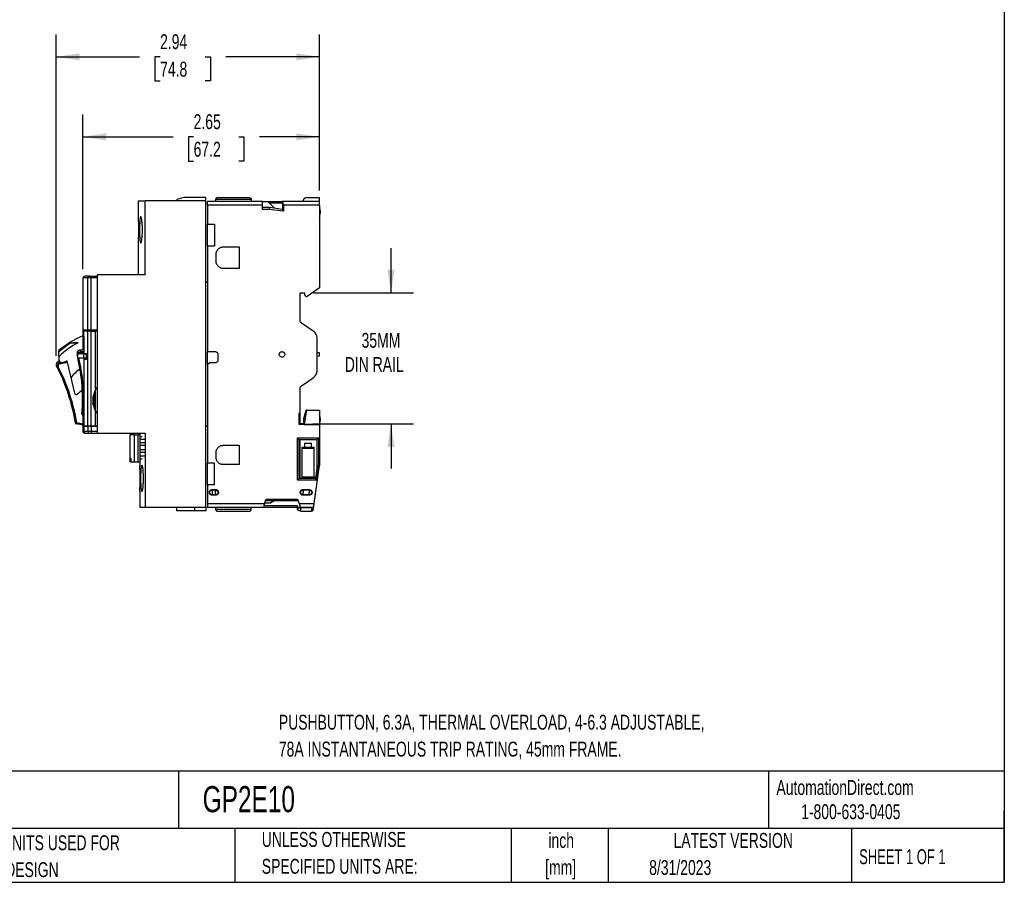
# Model space of a CAD drawing. Header units: inches. Extents: x 0.5 to 21.5, y 0.5 to 16.5.
# Tile 14 of 21: x 10.5 to 21.5, y 0.5 to 10.1. Entities that reach past the tile are written whole.
import ezdxf

# ---------------------------------------------------------------- set-up
doc = ezdxf.new("R2010")
doc.units = ezdxf.units.IN
doc.header["$LTSCALE"] = 2
doc.header["$MEASUREMENT"] = 0
doc.layers.add('DIMENSIONS', color=140, linetype='Continuous', lineweight=25)
doc.layers.add('TEXT', color=140, linetype='Continuous', lineweight=25)
doc.styles.add('SLDTEXTSTYLE0', font='TXT', dxfattribs={"width": 0.7})
doc.styles.add('SLDTEXTSTYLE1', font='TXT', dxfattribs={"width": 0.65})
doc.dimstyles.new('SLDDIMSTYLE0', dxfattribs={"dimtxt": 0.169922, "dimasz": 0.26, "dimexe": 0, "dimexo": 0.0625, "dimgap": 0.04248, "dimtad": 0, "dimtih": 1, "dimtoh": 1, "dimrnd": 1e-09, "dimzin": 12, "dimdsep": 46, "dimtxsty": 'SLDTEXTSTYLE0', "dimsah": 1, "dimcen": 0.09, "dimadec": 0, "dimazin": 3, "dimtfac": 1, "dimtofl": 0, "dimtmove": 0, "dimatfit": 3, "dimfxl": 0, "dimfrac": 2, "dimtolj": 1, "dimtzin": 12, "dimarcsym": 0})
doc.dimstyles.new('SLDDIMSTYLE2', dxfattribs={"dimtxt": 0.169922, "dimasz": 0.26, "dimexe": 0, "dimexo": 0.0625, "dimgap": 0.04248, "dimtad": 0, "dimtih": 1, "dimtoh": 1, "dimrnd": 1e-09, "dimzin": 12, "dimdsep": 46, "dimtxsty": 'SLDTEXTSTYLE0', "dimsah": 1, "dimcen": 0.09, "dimadec": 0, "dimazin": 3, "dimtfac": 1, "dimtmove": 0, "dimatfit": 0, "dimfxl": 0, "dimfrac": 2, "dimtolj": 1, "dimtzin": 12, "dimarcsym": 0})

# ---------------------------------------------------------------- blocks, each defined once
blk = doc.blocks.new('SW_NOTE_0')
at = {"layer": 'TEXT', "color": 0, "char_height": 0.16667, "attachment_point": 1, "style": 'SLDTEXTSTYLE0'}
for s, insert in [('PUSHBUTTON, 6.3A, THERMAL OVERLOAD, 4-6.3 ADJUSTABLE,', (0, 0.215)), ('78A INSTANTANEOUS TRIP RATING, 45mm FRAME.', (0, -0.086))]:
    blk.add_mtext(s, dxfattribs=dict(at, insert=insert))
blk = doc.blocks.new('SW_NOTE_0_1')
at = {"layer": 'TEXT', "color": 0, "char_height": 0.1667, "attachment_point": 2, "style": 'SLDTEXTSTYLE0'}
for s, insert in [('inch', (0.25, 0.215)), ('[mm]', (0.244, -0.086))]:
    blk.add_mtext(s, dxfattribs=dict(at, insert=insert))
blk = doc.blocks.new('SW_NOTE_0_2')
at = {"layer": 'TEXT', "color": 0, "char_height": 0.16667, "attachment_point": 1, "style": 'SLDTEXTSTYLE0'}
for s, insert in [('UNLESS OTHERWISE', (0, 0.215)), ('SPECIFIED UNITS ARE:', (0, -0.086))]:
    blk.add_mtext(s, dxfattribs=dict(at, insert=insert))
blk = doc.blocks.new('SW_NOTE_0_6')
at = {"layer": 'TEXT', "color": 0, "char_height": 0.16667, "attachment_point": 1, "style": 'SLDTEXTSTYLE0'}
for s, insert in [('INCH UNITS USED FOR', (0, 0.215)), ('PART DESIGN', (0, -0.086))]:
    blk.add_mtext(s, dxfattribs=dict(at, insert=insert))
blk = doc.blocks.new('_D_2')
at = {"layer": 'DIMENSIONS'}
for p, q in [((10.899, 6.387), (10.899, 9.982)), ((13.843, 8.236), (13.843, 9.982)), ((10.899, 9.732), (11.829, 9.732)), ((12.06, 9.732), (12.003, 9.732)), ((12.003, 9.732), (12.003, 9.462)), ((12.565, 9.732), (12.622, 9.732)), ((12.622, 9.732), (12.622, 9.462)), ((13.843, 9.732), (12.795, 9.732)), ((12.003, 9.462), (12.06, 9.462)), ((12.622, 9.462), (12.565, 9.462))]:
    blk.add_line(p, q, dxfattribs=at)
for points in [[(10.899, 9.732), (11.159, 9.692), (11.159, 9.772)], [(13.843, 9.732), (13.583, 9.772), (13.583, 9.692)]]:
    blk.add_solid(points, dxfattribs=at)
at = {"layer": 'DIMENSIONS', "char_height": 0.1667, "attachment_point": 1, "style": 'SLDTEXTSTYLE0'}
for s, insert in [('2.94', (12.06, 9.985)), ('74.8', (12.06, 9.677))]:
    blk.add_mtext(s, dxfattribs=dict(at, insert=insert))
blk = doc.blocks.new('_D_3')
at = {"layer": 'DIMENSIONS'}
for p, q in [((11.197, 7.359), (11.197, 9.087)), ((13.843, 8.236), (13.843, 9.087)), ((11.197, 8.837), (12.205, 8.837)), ((12.435, 8.837), (12.378, 8.837)), ((12.378, 8.837), (12.378, 8.567)), ((12.94, 8.837), (12.997, 8.837)), ((12.997, 8.837), (12.997, 8.567)), ((13.843, 8.837), (13.17, 8.837)), ((12.378, 8.567), (12.435, 8.567)), ((12.997, 8.567), (12.94, 8.567))]:
    blk.add_line(p, q, dxfattribs=at)
for points in [[(11.197, 8.837), (11.457, 8.797), (11.457, 8.877)], [(13.843, 8.837), (13.583, 8.877), (13.583, 8.797)]]:
    blk.add_solid(points, dxfattribs=at)
at = {"layer": 'DIMENSIONS', "char_height": 0.1667, "attachment_point": 1, "style": 'SLDTEXTSTYLE0'}
for s, insert in [('2.65', (12.435, 9.09)), ('67.2', (12.435, 8.782))]:
    blk.add_mtext(s, dxfattribs=dict(at, insert=insert))
blk = doc.blocks.new('_D_4')
at = {"layer": 'DIMENSIONS'}
for p, q in [((14.642, 7.093), (14.642, 7.593)), ((13.777, 7.093), (14.892, 7.093)), ((13.769, 5.628), (14.892, 5.628)), ((14.642, 5.628), (14.642, 5.128))]:
    blk.add_line(p, q, dxfattribs=at)
for points in [[(14.642, 7.093), (14.682, 7.353), (14.602, 7.353)], [(14.642, 5.628), (14.602, 5.368), (14.682, 5.368)]]:
    blk.add_solid(points, dxfattribs=at)
at = {"layer": 'DIMENSIONS', "char_height": 0.1667, "attachment_point": 1, "style": 'SLDTEXTSTYLE0'}
for s, insert in [('35MM', (14.313, 6.645)), ('DIN RAIL', (14.125, 6.375))]:
    blk.add_mtext(s, dxfattribs=dict(at, insert=insert))

msp = doc.modelspace()

# ---------------------------------------------------------------- linework, layer by layer
for p, q in [((12.327, 8.16), (12.248, 8.138)), ((12.573, 8.16), (12.327, 8.16)), ((12.573, 8.12), (12.573, 8.16)), ((13.059, 8.156), (12.701, 8.156)), ((13.843, 8.156), (13.697, 8.156)), ((11.815, 8.12), (11.815, 7.945)), ((11.815, 8.12), (11.894, 8.12)), ((11.894, 7.293), (11.894, 8.12)), ((12.573, 8.12), (11.894, 8.12)), ((12.248, 8.138), (12.248, 8.12)), ((12.573, 4.695), (12.573, 8.12)), ((13.205, 8.116), (12.589, 8.116)), ((12.589, 8.113), (12.589, 8.116)), ((13.205, 8.113), (12.589, 8.113)), ((12.589, 8.073), (12.589, 7.862)), ((13.205, 8.073), (12.589, 8.073)), ((12.681, 8.136), (12.681, 8.116)), ((13.079, 8.136), (12.681, 8.136)), ((13.079, 8.136), (13.079, 8.116)), ((13.205, 8.116), (13.205, 8.113)), ((13.205, 8.116), (13.427, 8.116)), ((13.205, 8.113), (13.263, 8.113)), ((13.205, 8.026), (13.205, 8.073)), ((13.205, 8.05), (13.282, 8.05)), ((13.334, 8.043), (13.263, 8.113)), ((13.276, 8.1), (13.427, 8.1)), ((13.282, 8.05), (13.28, 8.026)), ((13.282, 8.05), (13.427, 8.03)), ((13.843, 8.116), (13.427, 8.116)), ((13.427, 8.116), (13.427, 8.113)), ((13.843, 8.113), (13.427, 8.113)), ((13.427, 8.103), (13.427, 8.02)), ((13.441, 8.073), (13.441, 8.005)), ((13.843, 8.073), (13.441, 8.073)), ((13.843, 8.116), (13.843, 8.113)), ((13.843, 8.073), (13.843, 7.15)), ((13.28, 8.026), (13.205, 8.026)), ((13.441, 8.005), (13.28, 8.026)), ((13.427, 8.02), (13.441, 8.005)), ((12.589, 7.862), (12.667, 7.862)), ((12.589, 7.616), (12.589, 7.862)), ((12.667, 7.862), (12.667, 7.616)), ((11.815, 7.65), (11.815, 7.293)), ((12.589, 7.616), (12.589, 6.435)), ((12.667, 7.616), (12.589, 7.616)), ((12.766, 7.606), (12.943, 7.606)), ((12.943, 7.606), (12.943, 7.366)), ((12.687, 7.445), (12.687, 7.527)), ((11.271, 7.278), (11.29, 7.278)), ((11.29, 7.259), (11.29, 7.278)), ((11.29, 7.278), (11.356, 7.278)), ((11.356, 7.293), (11.356, 5.522)), ((11.894, 7.293), (11.356, 7.293)), ((12.943, 7.366), (12.766, 7.366)), ((11.197, 7.259), (11.197, 6.679)), ((11.251, 7.259), (11.197, 7.259)), ((11.29, 7.259), (11.251, 7.259)), ((11.251, 6.679), (11.251, 7.259)), ((11.29, 6.679), (11.29, 7.259)), ((11.356, 7.259), (11.29, 7.259)), ((12.573, 7.217), (12.589, 7.217)), ((13.626, 7.093), (13.677, 7.093)), ((13.626, 6.786), (13.626, 7.093)), ((13.677, 7.069), (13.677, 7.093)), ((13.693, 7.053), (13.677, 7.069)), ((13.693, 7.053), (13.705, 7.053)), ((13.843, 7.15), (13.705, 7.053)), ((13.781, 6.656), (13.643, 6.754)), ((11.197, 6.679), (11.251, 6.679)), ((11.198, 6.453), (11.198, 6.679)), ((11.205, 6.664), (11.205, 6.607)), ((11.251, 6.664), (11.205, 6.664)), ((11.205, 6.607), (11.206, 6.607)), ((11.206, 6.607), (11.206, 6.412)), ((11.237, 6.664), (11.237, 6.679)), ((11.251, 6.679), (11.29, 6.679)), ((11.251, 5.601), (11.251, 6.664)), ((11.29, 6.664), (11.251, 6.664)), ((11.27, 6.664), (11.27, 6.679)), ((11.287, 6.679), (11.287, 6.664)), ((11.287, 6.664), (11.287, 6.679)), ((11.29, 6.679), (11.356, 6.679)), ((11.29, 5.601), (11.29, 6.664)), ((11.29, 6.664), (11.338, 6.664)), ((11.331, 6.664), (11.331, 6.679)), ((11.336, 6.664), (11.336, 6.679)), ((11.338, 6.006), (11.338, 6.664)), ((11.356, 6.664), (11.338, 6.664)), ((11.145, 6.535), (11.083, 6.535)), ((13.815, 6.216), (13.815, 6.592)), ((10.929, 6.431), (10.929, 6.447)), ((10.929, 6.38), (10.929, 6.431)), ((11.135, 6.386), (11.136, 6.384)), ((11.136, 6.412), (11.136, 6.364)), ((11.206, 6.453), (11.169, 6.453)), ((11.174, 6.435), (11.206, 6.435)), ((11.174, 6.423), (11.206, 6.423)), ((11.205, 6.412), (11.205, 6.364)), ((11.205, 6.412), (11.235, 6.412)), ((11.219, 6.412), (11.219, 6.414)), ((11.235, 6.414), (11.235, 6.346)), ((12.589, 6.435), (12.677, 6.435)), ((12.589, 6.293), (12.589, 6.435)), ((12.705, 6.408), (12.705, 6.337)), ((13.843, 6.42), (13.815, 6.422)), ((13.815, 6.386), (13.843, 6.388)), ((10.936, 6.33), (10.928, 6.328)), ((10.929, 6.38), (10.929, 6.345)), ((10.929, 6.345), (10.942, 6.317)), ((10.937, 6.311), (11.017, 6.33)), ((10.939, 6.3), (11.019, 6.319)), ((11.017, 6.33), (11.016, 6.335)), ((11.017, 6.33), (11.019, 6.319)), ((11.019, 6.319), (11.104, 5.969)), ((11.136, 6.364), (11.205, 6.364)), ((11.205, 6.364), (11.235, 6.364)), ((11.206, 6.364), (11.206, 5.601)), ((11.219, 6.346), (11.219, 6.364)), ((12.616, 6.309), (12.589, 6.293)), ((12.589, 6.293), (12.589, 5.191)), ((12.677, 6.309), (12.616, 6.309)), ((13.643, 6.054), (13.781, 6.151)), ((11.336, 5.775), (11.336, 6.002)), ((13.626, 5.746), (13.626, 6.022)), ((11.313, 5.836), (11.313, 5.941)), ((11.187, 5.738), (11.198, 5.737)), ((11.195, 5.729), (11.194, 5.726)), ((11.206, 5.721), (11.194, 5.726)), ((11.198, 5.737), (11.195, 5.729)), ((11.206, 5.734), (11.198, 5.737)), ((11.338, 5.601), (11.338, 5.771)), ((13.616, 5.746), (13.626, 5.746)), ((13.616, 5.62), (13.616, 5.746)), ((13.626, 5.621), (13.626, 5.746)), ((13.669, 5.688), (13.695, 5.782)), ((13.673, 5.628), (13.699, 5.782)), ((13.699, 5.782), (13.695, 5.782)), ((13.699, 5.782), (13.843, 5.782)), ((13.843, 5.782), (13.843, 5.622)), ((11.198, 5.613), (11.122, 5.627)), ((11.198, 5.625), (11.124, 5.638)), ((11.198, 5.541), (11.198, 5.724)), ((13.626, 5.621), (13.616, 5.621)), ((13.843, 5.62), (13.616, 5.62)), ((13.669, 5.628), (13.626, 5.628)), ((13.626, 5.624), (13.673, 5.624)), ((13.669, 5.628), (13.669, 5.688)), ((13.673, 5.622), (13.673, 5.628)), ((13.673, 5.622), (13.843, 5.622)), ((13.843, 5.622), (13.843, 5.62)), ((13.843, 5.62), (13.843, 5.16)), ((11.206, 5.601), (11.206, 5.541)), ((11.251, 5.601), (11.206, 5.601)), ((11.206, 5.601), (11.251, 5.601)), ((11.251, 5.541), (11.206, 5.541)), ((11.224, 5.522), (11.218, 5.522)), ((11.29, 5.601), (11.251, 5.601)), ((11.251, 5.601), (11.251, 5.541)), ((11.29, 5.541), (11.251, 5.541)), ((11.271, 5.522), (11.29, 5.522)), ((11.276, 5.601), (11.29, 5.601)), ((11.356, 5.601), (11.29, 5.601)), ((11.29, 5.601), (11.29, 5.541)), ((11.29, 5.601), (11.338, 5.601)), ((11.356, 5.541), (11.29, 5.541)), ((11.29, 5.541), (11.29, 5.522)), ((11.29, 5.522), (11.356, 5.522)), ((11.338, 5.601), (11.356, 5.601)), ((11.356, 5.522), (11.894, 5.522)), ((11.356, 5.522), (11.356, 5.522)), ((11.835, 5.522), (11.835, 5.503)), ((11.894, 5.522), (11.894, 4.695)), ((12.589, 5.602), (12.573, 5.602)), ((11.721, 5.503), (11.721, 5.202)), ((11.775, 5.503), (11.721, 5.503)), ((11.775, 5.202), (11.775, 5.503)), ((11.775, 5.503), (11.814, 5.503)), ((11.814, 5.202), (11.814, 5.503)), ((11.839, 5.503), (11.814, 5.503)), ((11.839, 5.202), (11.839, 5.503)), ((11.86, 5.482), (11.839, 5.482)), ((11.839, 5.456), (11.887, 5.456)), ((11.839, 5.417), (11.887, 5.417)), ((13.596, 5.471), (13.832, 5.471)), ((13.596, 4.998), (13.596, 5.471)), ((13.596, 5.471), (13.616, 5.451)), ((13.616, 5.451), (13.813, 5.451)), ((13.616, 5.018), (13.616, 5.451)), ((13.626, 5.018), (13.626, 5.451)), ((13.675, 5.412), (13.675, 5.368)), ((13.675, 5.412), (13.754, 5.412)), ((13.754, 5.368), (13.754, 5.412)), ((13.832, 5.471), (13.813, 5.451)), ((13.813, 5.451), (13.813, 5.131)), ((13.832, 5.471), (13.832, 5.158)), ((11.887, 5.385), (11.839, 5.385)), ((11.887, 5.338), (11.839, 5.338)), ((11.887, 5.307), (11.839, 5.307)), ((12.687, 5.25), (12.687, 5.309)), ((12.766, 5.388), (12.943, 5.388)), ((12.943, 5.388), (12.943, 5.171)), ((13.647, 5.368), (13.675, 5.368)), ((13.781, 5.353), (13.647, 5.353)), ((13.647, 5.034), (13.647, 5.353)), ((13.675, 5.368), (13.754, 5.368)), ((13.754, 5.368), (13.781, 5.368)), ((13.781, 5.034), (13.781, 5.353)), ((11.721, 5.202), (11.725, 5.202)), ((11.725, 5.241), (11.734, 5.241)), ((11.725, 5.202), (11.725, 5.241)), ((11.734, 5.202), (11.725, 5.202)), ((11.734, 5.241), (11.734, 5.202)), ((11.734, 5.202), (11.775, 5.202)), ((11.775, 5.202), (11.814, 5.202)), ((11.814, 5.202), (11.839, 5.202)), ((11.835, 5.202), (11.835, 5.162)), ((11.887, 5.267), (11.839, 5.267)), ((11.839, 5.238), (11.86, 5.238)), ((12.589, 5.191), (12.666, 5.191)), ((12.589, 4.945), (12.589, 5.191)), ((12.666, 5.191), (12.666, 4.945)), ((12.943, 5.171), (12.766, 5.171)), ((13.783, 4.735), (13.843, 5.16)), ((13.817, 5.159), (13.796, 5.014)), ((13.832, 5.158), (13.81, 4.998)), ((13.832, 5.158), (13.817, 5.159)), ((13.596, 4.998), (13.616, 5.018)), ((13.81, 4.998), (13.596, 4.998)), ((13.797, 5.018), (13.616, 5.018)), ((13.647, 5.034), (13.781, 5.034)), ((13.796, 5.014), (13.81, 4.998)), ((11.835, 4.874), (11.835, 4.695)), ((12.589, 4.945), (12.589, 4.735)), ((12.666, 4.945), (12.589, 4.945)), ((12.642, 4.892), (12.681, 4.892)), ((12.642, 4.892), (12.642, 4.888)), ((12.642, 4.888), (12.681, 4.888)), ((12.642, 4.861), (12.642, 4.834)), ((12.681, 4.888), (12.681, 4.892)), ((12.681, 4.861), (12.681, 4.888)), ((13.658, 4.892), (13.728, 4.892)), ((13.658, 4.892), (13.658, 4.888)), ((13.658, 4.888), (13.728, 4.888)), ((13.658, 4.834), (13.658, 4.861)), ((13.728, 4.888), (13.728, 4.892)), ((13.728, 4.888), (13.728, 4.861)), ((12.589, 4.735), (13.229, 4.735)), ((12.681, 4.834), (12.642, 4.834)), ((12.681, 4.83), (12.642, 4.83)), ((12.681, 4.83), (12.681, 4.834)), ((13.229, 4.735), (13.247, 4.785)), ((13.233, 4.744), (13.298, 4.744)), ((13.242, 4.771), (13.602, 4.771)), ((13.247, 4.785), (13.597, 4.785)), ((13.344, 4.771), (13.298, 4.744)), ((13.597, 4.785), (13.615, 4.735)), ((13.615, 4.735), (13.783, 4.735)), ((13.728, 4.834), (13.658, 4.834)), ((13.728, 4.83), (13.658, 4.83)), ((13.728, 4.83), (13.728, 4.834)), ((11.835, 4.695), (11.894, 4.695)), ((11.894, 4.695), (12.573, 4.695)), ((12.248, 4.656), (12.248, 4.695)), ((12.445, 4.656), (12.248, 4.656)), ((12.445, 4.695), (12.445, 4.656)), ((12.573, 4.656), (12.445, 4.656)), ((12.573, 4.695), (12.573, 4.656)), ((12.589, 4.695), (13.222, 4.695)), ((12.589, 4.691), (12.589, 4.695)), ((13.222, 4.691), (12.589, 4.691)), ((12.681, 4.691), (12.681, 4.672)), ((12.681, 4.672), (13.079, 4.672)), ((12.701, 4.652), (13.059, 4.652)), ((13.079, 4.672), (13.079, 4.691)), ((13.595, 4.709), (13.222, 4.709)), ((13.222, 4.691), (13.222, 4.695)), ((13.595, 4.691), (13.222, 4.691)), ((13.595, 4.691), (13.595, 4.709)), ((13.622, 4.691), (13.595, 4.691)), ((13.595, 4.691), (13.595, 4.687)), ((13.595, 4.687), (13.605, 4.687)), ((13.622, 4.695), (13.777, 4.695)), ((13.622, 4.691), (13.622, 4.695)), ((13.77, 4.691), (13.622, 4.691)), ((13.63, 4.687), (13.63, 4.691)), ((13.756, 4.687), (13.63, 4.687)), ((13.63, 4.652), (13.754, 4.652)), ((13.754, 4.653), (13.758, 4.653)), ((13.754, 4.652), (13.754, 4.653)), ((13.757, 4.691), (13.756, 4.687)), ((13.772, 4.665), (13.774, 4.669)), ((13.773, 4.668), (13.774, 4.669)), ((13.774, 4.669), (13.774, 4.67)), ((13.776, 4.685), (13.775, 4.685)), ((13.776, 4.685), (13.777, 4.695))]:
    msp.add_line(p, q)
at = {"flags": 128}
msp.add_lwpolyline([(11.124, 5.638), (11.124, 5.636), (11.123, 5.634), (11.123, 5.632), (11.123, 5.63), (11.123, 5.629), (11.122, 5.628), (11.122, 5.627), (11.122, 5.627)], dxfattribs=at)
for centre, radius, start, end in [((13.697, 7.998), 0.157, 337.6676, 22.336), ((11.217, 7.259), 0.0197, 90, 180), ((11.213, 7.266), 0.0118, 110.5353, 128.9545), ((11.271, 7.259), 0.0196, 90.2434, 180.2413), ((11.545, 5.746), 0.933, 111.8649, 131.3469), ((13.736, 6.592), 0.0787, 0, 55), ((11.508, 5.802), 0.818, 116.3478, 135.0004), ((9.114, 5.9), 2.079, 355.5249, 12.9027), ((9.06, 5.309), 2.079, 9.0787, 27.0655), ((11.545, 5.746), 0.626, 127.4929, 140.628), ((13.736, 6.216), 0.0787, 305, 0), ((11.123, 5.973), 0.0197, 193.5539, 312.2814), ((11.534, 5.522), 0.591, 125.5122, 132.2814), ((11.545, 5.889), 0.238, 150.4365, 209.5635), ((11.198, 5.737), 0.0118, 175.5249, 246.11), ((13.697, 5.676), 0.157, 337.6676, 22.336), ((11.124, 5.638), 0.0118, 189.0787, 224.3713), ((11.124, 5.638), 0.0118, 224.3713, 259.6643), ((11.271, 5.541), 0.0196, 179.7587, 269.7566)]:
    msp.add_arc(centre, radius, start, end)
at = {"color": 7, "linetype": 'Continuous', "lineweight": 18}
msp.add_arc((10.941, 6.287), 0.0423, 107.9271, 197.9254, dxfattribs=at)
for points, knots in [([(12.701, 8.156), (12.7, 8.156), (12.698, 8.156), (12.696, 8.155), (12.693, 8.154), (12.689, 8.152), (12.685, 8.149), (12.683, 8.145), (12.682, 8.141), (12.681, 8.138), (12.681, 8.136)], [0, 0, 0, 0, 0.100277, 0.181963, 0.245058, 0.495017, 0.626796, 0.743158, 0.875903, 1, 1, 1, 1]), ([(13.059, 8.156), (13.06, 8.156), (13.062, 8.156), (13.064, 8.155), (13.067, 8.154), (13.071, 8.152), (13.075, 8.149), (13.077, 8.145), (13.078, 8.141), (13.079, 8.138), (13.079, 8.136)], [0, 0, 0, 0, 0.100277, 0.181963, 0.245058, 0.495017, 0.626796, 0.743158, 0.875903, 1, 1, 1, 1]), ([(13.697, 8.156), (13.696, 8.156), (13.693, 8.156), (13.69, 8.155), (13.687, 8.154), (13.683, 8.153), (13.678, 8.151), (13.671, 8.147), (13.666, 8.141), (13.662, 8.135), (13.659, 8.129), (13.658, 8.123), (13.658, 8.119), (13.658, 8.116)], [0, 0, 0, 0, 0.076832, 0.14322, 0.199164, 0.244667, 0.37888, 0.494458, 0.626129, 0.742663, 0.832608, 0.917792, 1, 1, 1, 1]), ([(13.843, 8.116), (13.843, 8.127), (13.843, 8.137), (13.843, 8.152), (13.843, 8.156), (13.843, 8.156)], [0, 0, 0, 0, 0.5, 0.5, 1, 1, 1, 1]), ([(12.589, 8.073), (12.589, 8.074), (12.589, 8.077), (12.589, 8.081), (12.589, 8.084), (12.589, 8.089), (12.589, 8.095), (12.589, 8.101), (12.589, 8.106), (12.589, 8.11), (12.589, 8.112), (12.589, 8.112), (12.589, 8.113)], [0, 0, 0, 0, 0.060259, 0.120021, 0.179824, 0.240208, 0.369998, 0.50013, 0.629921, 0.760053, 0.879943, 1, 1, 1, 1]), ([(13.205, 8.073), (13.205, 8.083), (13.205, 8.094), (13.205, 8.108), (13.205, 8.113), (13.205, 8.113)], [0, 0, 0, 0, 0.5, 0.5, 1, 1, 1, 1]), ([(13.441, 8.073), (13.441, 8.074), (13.441, 8.076), (13.441, 8.08), (13.44, 8.083), (13.439, 8.086), (13.437, 8.091), (13.433, 8.097), (13.429, 8.101), (13.427, 8.103)], [0, 0, 0, 0, 0.089186, 0.178107, 0.267992, 0.360031, 0.455333, 0.716393, 1, 1, 1, 1]), ([(13.843, 8.073), (13.843, 8.083), (13.843, 8.094), (13.843, 8.108), (13.843, 8.113), (13.843, 8.113)], [0, 0, 0, 0, 0.5, 0.5, 1, 1, 1, 1]), ([(11.815, 7.945), (11.815, 7.945), (11.815, 7.945), (11.815, 7.94), (11.815, 7.931), (11.816, 7.918), (11.816, 7.902), (11.817, 7.883), (11.817, 7.861), (11.817, 7.838), (11.817, 7.813), (11.817, 7.788), (11.817, 7.764), (11.817, 7.74), (11.817, 7.718), (11.816, 7.698), (11.816, 7.681), (11.816, 7.667), (11.815, 7.657), (11.815, 7.651), (11.815, 7.65), (11.815, 7.65)], [0, 0, 0, 0, 0.0368472, 0.0897504, 0.1441873, 0.1970997, 0.2515452, 0.304478, 0.3589457, 0.4118783, 0.4663472, 0.5192593, 0.5737064, 0.6266096, 0.6810461, 0.733966, 0.7884195, 0.8413555, 0.8958272, 0.9487537, 1, 1, 1, 1]), ([(11.83, 7.797), (11.83, 7.807), (11.83, 7.817), (11.83, 7.836), (11.831, 7.845), (11.831, 7.863), (11.832, 7.872), (11.833, 7.888), (11.833, 7.895), (11.834, 7.909), (11.835, 7.915), (11.836, 7.926), (11.837, 7.93), (11.839, 7.938), (11.84, 7.94), (11.842, 7.944), (11.843, 7.945), (11.845, 7.945), (11.846, 7.944), (11.848, 7.94), (11.849, 7.937), (11.851, 7.93), (11.852, 7.926), (11.854, 7.915), (11.855, 7.909), (11.857, 7.895), (11.858, 7.888), (11.859, 7.872), (11.86, 7.863), (11.861, 7.845), (11.862, 7.836), (11.862, 7.817), (11.862, 7.807), (11.862, 7.788), (11.862, 7.778), (11.862, 7.759), (11.861, 7.75), (11.86, 7.732), (11.86, 7.723), (11.858, 7.707), (11.857, 7.7), (11.855, 7.686), (11.855, 7.68), (11.852, 7.669), (11.851, 7.665), (11.849, 7.657), (11.848, 7.654), (11.846, 7.651), (11.845, 7.65), (11.843, 7.65), (11.842, 7.651), (11.84, 7.654), (11.839, 7.657), (11.837, 7.665), (11.836, 7.669), (11.835, 7.68), (11.834, 7.686), (11.833, 7.7), (11.833, 7.707), (11.832, 7.723), (11.831, 7.732), (11.83, 7.758), (11.83, 7.778), (11.83, 7.797)], [0, 0, 0, 0, 0.03125, 0.03125, 0.0625, 0.0625, 0.09375, 0.09375, 0.125, 0.125, 0.15625, 0.15625, 0.1875, 0.1875, 0.21875, 0.21875, 0.25, 0.25, 0.28125, 0.28125, 0.3125, 0.3125, 0.34375, 0.34375, 0.375, 0.375, 0.40625, 0.40625, 0.4375, 0.4375, 0.46875, 0.46875, 0.5, 0.5, 0.53125, 0.53125, 0.5625, 0.5625, 0.59375, 0.59375, 0.625, 0.625, 0.65625, 0.65625, 0.6875, 0.6875, 0.71875, 0.71875, 0.75, 0.75, 0.78125, 0.78125, 0.8125, 0.8125, 0.84375, 0.84375, 0.875, 0.875, 0.90625, 0.90625, 0.9375, 0.9375, 1, 1, 1, 1]), ([(12.687, 7.527), (12.687, 7.529), (12.687, 7.532), (12.688, 7.537), (12.688, 7.542), (12.689, 7.547), (12.691, 7.552), (12.694, 7.56), (12.7, 7.571), (12.71, 7.583), (12.722, 7.594), (12.735, 7.6), (12.746, 7.604), (12.756, 7.606), (12.763, 7.606), (12.766, 7.606)], [0, 0, 0, 0, 0.040276, 0.080243, 0.120058, 0.159883, 0.199877, 0.240199, 0.370043, 0.500057, 0.629901, 0.759916, 0.840121, 0.919721, 1, 1, 1, 1]), ([(12.766, 7.366), (12.764, 7.366), (12.761, 7.366), (12.756, 7.366), (12.751, 7.367), (12.746, 7.368), (12.741, 7.37), (12.733, 7.373), (12.722, 7.378), (12.71, 7.389), (12.7, 7.401), (12.693, 7.414), (12.689, 7.425), (12.687, 7.435), (12.687, 7.441), (12.687, 7.445)], [0, 0, 0, 0, 0.040276, 0.080243, 0.120058, 0.159883, 0.199877, 0.240199, 0.370043, 0.500057, 0.629901, 0.759916, 0.840121, 0.919721, 1, 1, 1, 1]), ([(11.271, 7.278), (11.262, 7.278), (11.243, 7.278), (11.226, 7.278), (11.217, 7.278), (11.217, 7.278), (11.218, 7.278)], [0, 0, 0, 0, 0.27603, 0.551706, 0.827381, 1, 1, 1, 1]), ([(13.643, 6.754), (13.642, 6.754), (13.64, 6.756), (13.637, 6.758), (13.635, 6.761), (13.632, 6.764), (13.63, 6.768), (13.628, 6.773), (13.626, 6.779), (13.626, 6.784), (13.626, 6.786)], [0, 0, 0, 0, 0.100882, 0.2004029, 0.2994954, 0.3991047, 0.5001612, 0.6673819, 0.8325362, 1, 1, 1, 1]), ([(11.134, 6.529), (11.12, 6.529), (11.095, 6.529), (11.069, 6.528), (11.058, 6.528)], [0, 0, 0, 0, 0.542451, 1, 1, 1, 1]), ([(11.17, 6.453), (11.167, 6.453), (11.163, 6.453), (11.158, 6.451), (11.155, 6.45), (11.153, 6.449), (11.151, 6.448), (11.148, 6.446), (11.144, 6.444), (11.141, 6.441), (11.136, 6.435), (11.133, 6.427), (11.131, 6.416), (11.132, 6.402), (11.134, 6.391), (11.136, 6.385)], [0, 0, 0, 0, 0.043383, 0.062417, 0.071472, 0.08077, 0.091005, 0.102934, 0.134499, 0.179312, 0.237283, 0.387407, 0.572987, 0.781359, 1, 1, 1, 1]), ([(11.135, 6.386), (11.135, 6.388), (11.134, 6.394), (11.134, 6.401), (11.136, 6.404), (11.136, 6.405)], [0, 0, 0, 0, 0.412145, 0.85723, 1, 1, 1, 1]), ([(11.205, 6.412), (11.196, 6.412), (11.187, 6.412), (11.17, 6.412), (11.162, 6.412), (11.15, 6.412), (11.145, 6.412), (11.138, 6.412), (11.136, 6.412), (11.136, 6.412)], [0, 0, 0, 0, 0.25, 0.25, 0.5, 0.5, 0.75, 0.75, 1, 1, 1, 1]), ([(11.138, 6.412), (11.139, 6.414), (11.142, 6.42), (11.149, 6.426), (11.156, 6.431), (11.165, 6.434), (11.171, 6.434), (11.174, 6.435)], [0, 0, 0, 0, 0.1975887, 0.4029801, 0.6087683, 0.8093694, 1, 1, 1, 1]), ([(11.151, 6.412), (11.152, 6.412), (11.153, 6.414), (11.156, 6.417), (11.161, 6.42), (11.167, 6.423), (11.171, 6.423), (11.174, 6.423)], [0, 0, 0, 0, 0.025472, 0.272844, 0.519707, 0.759978, 1, 1, 1, 1]), ([(11.174, 6.435), (11.172, 6.44), (11.17, 6.451), (11.169, 6.452), (11.169, 6.453)], [0, 0, 0, 0, 0.505591, 1, 1, 1, 1]), ([(11.174, 6.423), (11.174, 6.426), (11.174, 6.428), (11.174, 6.433), (11.174, 6.434), (11.174, 6.435)], [0, 0, 0, 0, 0.5, 0.5, 1, 1, 1, 1]), ([(11.219, 6.414), (11.22, 6.414), (11.222, 6.414), (11.226, 6.414), (11.231, 6.414), (11.234, 6.414), (11.235, 6.414)], [0, 0, 0, 0, 0.25, 0.499998, 0.749998, 1, 1, 1, 1]), ([(12.677, 6.435), (12.678, 6.435), (12.681, 6.435), (12.684, 6.434), (12.688, 6.433), (12.692, 6.431), (12.697, 6.427), (12.7, 6.423), (12.703, 6.418), (12.705, 6.413), (12.705, 6.409), (12.705, 6.408)], [0, 0, 0, 0, 0.080158, 0.159784, 0.240154, 0.36988, 0.500094, 0.629821, 0.760035, 0.879899, 1, 1, 1, 1]), ([(13.393, 6.404), (13.393, 6.4), (13.393, 6.396), (13.396, 6.388), (13.399, 6.385), (13.407, 6.376), (13.415, 6.373), (13.427, 6.373), (13.431, 6.374), (13.439, 6.377), (13.442, 6.379), (13.448, 6.385), (13.45, 6.388), (13.453, 6.396), (13.454, 6.4), (13.454, 6.412), (13.451, 6.42), (13.442, 6.428), (13.439, 6.431), (13.431, 6.434), (13.427, 6.435), (13.419, 6.435), (13.415, 6.434), (13.408, 6.431), (13.404, 6.428), (13.396, 6.42), (13.393, 6.412), (13.393, 6.404)], [0, 0, 0, 0, 0.0625, 0.0625, 0.125, 0.125, 0.25, 0.25, 0.3125, 0.3125, 0.375, 0.375, 0.4375, 0.4375, 0.5, 0.5, 0.625, 0.625, 0.6875, 0.6875, 0.75, 0.75, 0.8125, 0.8125, 0.875, 0.875, 1, 1, 1, 1]), ([(13.843, 6.404), (13.843, 6.408), (13.843, 6.412), (13.843, 6.418), (13.843, 6.42), (13.843, 6.42)], [0, 0, 0, 0, 0.5, 0.5, 1, 1, 1, 1]), ([(13.843, 6.388), (13.843, 6.388), (13.843, 6.39), (13.843, 6.396), (13.843, 6.4), (13.843, 6.404)], [0, 0, 0, 0, 0.5, 0.5, 1, 1, 1, 1]), ([(10.928, 6.328), (10.924, 6.326), (10.916, 6.324), (10.906, 6.314), (10.899, 6.301), (10.898, 6.292), (10.898, 6.287)], [0, 0, 0, 0, 0.227598, 0.479503, 0.742619, 1, 1, 1, 1]), ([(10.898, 6.287), (10.899, 6.285), (10.9, 6.281), (10.905, 6.268), (10.908, 6.262)], [0, 0, 0, 0, 0.509486, 1, 1, 1, 1]), ([(10.911, 6.254), (10.91, 6.256), (10.909, 6.258), (10.908, 6.262), (10.907, 6.265), (10.907, 6.27), (10.907, 6.276), (10.908, 6.284), (10.912, 6.293), (10.917, 6.3), (10.923, 6.305), (10.93, 6.309), (10.934, 6.31), (10.937, 6.311)], [0, 0, 0, 0, 0.0524593, 0.1071127, 0.1638271, 0.222417, 0.2826433, 0.4287648, 0.5794178, 0.6857362, 0.7926654, 0.8980699, 1, 1, 1, 1]), ([(10.939, 6.3), (10.935, 6.299), (10.931, 6.297), (10.925, 6.291), (10.922, 6.288), (10.919, 6.28), (10.918, 6.276), (10.919, 6.268), (10.92, 6.264), (10.922, 6.26)], [0, 0, 0, 0, 0.25, 0.25, 0.5, 0.5, 0.75, 0.75, 1, 1, 1, 1]), ([(10.937, 6.311), (10.936, 6.312), (10.935, 6.314), (10.934, 6.317), (10.932, 6.319), (10.931, 6.322), (10.93, 6.323), (10.929, 6.325), (10.929, 6.326), (10.928, 6.327), (10.928, 6.327), (10.928, 6.327), (10.928, 6.328)], [0, 0, 0, 0, 0.1, 0.2000071, 0.3000173, 0.4000269, 0.5000324, 0.6000327, 0.7000285, 0.800021, 0.9000111, 1, 1, 1, 1]), ([(10.937, 6.311), (10.937, 6.31), (10.937, 6.309), (10.938, 6.305), (10.939, 6.302), (10.939, 6.3)], [0, 0, 0, 0, 0.5, 0.5, 1, 1, 1, 1]), ([(11.198, 5.737), (11.202, 5.792), (11.208, 5.901), (11.2, 6.065), (11.183, 6.22), (11.162, 6.319), (11.152, 6.364)], [0, 0, 0, 0, 0.25979, 0.519597, 0.779386, 1, 1, 1, 1]), ([(11.235, 6.346), (11.234, 6.346), (11.231, 6.347), (11.226, 6.347), (11.222, 6.347), (11.22, 6.346), (11.219, 6.346)], [0, 0, 0, 0, 0.250002, 0.500002, 0.75, 1, 1, 1, 1]), ([(12.705, 6.337), (12.705, 6.336), (12.705, 6.333), (12.704, 6.33), (12.703, 6.326), (12.7, 6.322), (12.697, 6.317), (12.692, 6.314), (12.688, 6.311), (12.682, 6.309), (12.679, 6.309), (12.677, 6.309)], [0, 0, 0, 0, 0.080158, 0.159784, 0.240154, 0.36988, 0.500094, 0.629821, 0.760035, 0.879899, 1, 1, 1, 1]), ([(10.911, 6.254), (10.909, 6.259), (10.904, 6.268), (10.902, 6.272), (10.902, 6.271), (10.902, 6.271)], [0, 0, 0, 0, 0.500271, 0.999916, 1, 1, 1, 1]), ([(10.922, 6.26), (10.919, 6.259), (10.916, 6.257), (10.912, 6.255), (10.911, 6.254), (10.911, 6.254)], [0, 0, 0, 0, 0.5, 0.5, 1, 1, 1, 1]), ([(11.321, 5.812), (11.321, 5.817), (11.321, 5.832), (11.321, 5.861), (11.321, 5.897), (11.321, 5.932), (11.321, 5.953), (11.321, 5.963)], [0, 0, 0, 0, 0.102879, 0.332738, 0.562597, 0.792457, 1, 1, 1, 1]), ([(11.338, 6.006), (11.343, 6.015), (11.349, 6.025), (11.355, 6.031), (11.356, 6.033)], [0, 0, 0, 0, 0.844327, 1, 1, 1, 1]), ([(13.626, 6.022), (13.626, 6.023), (13.626, 6.026), (13.627, 6.03), (13.628, 6.033), (13.629, 6.037), (13.631, 6.041), (13.634, 6.046), (13.638, 6.05), (13.641, 6.053), (13.643, 6.054)], [0, 0, 0, 0, 0.100882, 0.200403, 0.299495, 0.399105, 0.500161, 0.667382, 0.832536, 1, 1, 1, 1]), ([(11.356, 5.745), (11.354, 5.747), (11.348, 5.755), (11.342, 5.765), (11.338, 5.771)], [0, 0, 0, 0, 0.344527, 1, 1, 1, 1]), ([(11.113, 5.637), (11.113, 5.637), (11.114, 5.637), (11.118, 5.637), (11.121, 5.638), (11.124, 5.638)], [0, 0, 0, 0, 0.5, 0.5, 1, 1, 1, 1]), ([(13.626, 5.623), (13.627, 5.623), (13.629, 5.623), (13.632, 5.623), (13.636, 5.623), (13.639, 5.624), (13.643, 5.624), (13.647, 5.624), (13.65, 5.624), (13.654, 5.624), (13.658, 5.624), (13.662, 5.624), (13.666, 5.624), (13.67, 5.624), (13.672, 5.624), (13.673, 5.624)], [0, 0, 0, 0, 0.092825, 0.183001, 0.270526, 0.3554, 0.437625, 0.517199, 0.594122, 0.668395, 0.740017, 0.808989, 0.87531, 0.93898, 1, 1, 1, 1]), ([(13.673, 5.622), (13.672, 5.622), (13.668, 5.622), (13.662, 5.622), (13.657, 5.622), (13.651, 5.622), (13.646, 5.622), (13.64, 5.622), (13.635, 5.622), (13.63, 5.623), (13.627, 5.623), (13.626, 5.623)], [0, 0, 0, 0, 0.088995, 0.183519, 0.283573, 0.389157, 0.500269, 0.61691, 0.739079, 0.866776, 1, 1, 1, 1]), ([(11.218, 5.522), (11.212, 5.522), (11.207, 5.524), (11.2, 5.531), (11.198, 5.536), (11.198, 5.541)], [0, 0, 0, 0, 0.5, 0.5, 1, 1, 1, 1]), ([(11.206, 5.541), (11.206, 5.536), (11.208, 5.531), (11.215, 5.524), (11.22, 5.522), (11.225, 5.522)], [0, 0, 0, 0, 0.5, 0.5, 1, 1, 1, 1]), ([(12.687, 5.309), (12.687, 5.31), (12.687, 5.314), (12.688, 5.319), (12.688, 5.324), (12.689, 5.328), (12.691, 5.333), (12.694, 5.341), (12.7, 5.352), (12.71, 5.365), (12.722, 5.375), (12.735, 5.382), (12.746, 5.385), (12.756, 5.387), (12.763, 5.387), (12.766, 5.388)], [0, 0, 0, 0, 0.0402761, 0.0802426, 0.1200582, 0.159883, 0.1998773, 0.2401994, 0.3700431, 0.5000574, 0.6299012, 0.7599156, 0.8401208, 0.919721, 1, 1, 1, 1]), ([(13.647, 5.353), (13.647, 5.353), (13.647, 5.353), (13.647, 5.353), (13.647, 5.354), (13.647, 5.355), (13.647, 5.357), (13.647, 5.36), (13.647, 5.363), (13.647, 5.365), (13.647, 5.367), (13.647, 5.368)], [0, 0, 0, 0, 0.0795968, 0.1592228, 0.2401291, 0.3686016, 0.5000689, 0.6285428, 0.7600114, 0.8792821, 1, 1, 1, 1]), ([(13.781, 5.353), (13.781, 5.353), (13.781, 5.353), (13.781, 5.353), (13.781, 5.354), (13.781, 5.355), (13.781, 5.357), (13.781, 5.36), (13.781, 5.363), (13.781, 5.365), (13.781, 5.367), (13.781, 5.368)], [0, 0, 0, 0, 0.0795968, 0.1592228, 0.2401291, 0.3686016, 0.5000689, 0.6285428, 0.7600114, 0.8792821, 1, 1, 1, 1]), ([(12.766, 5.171), (12.764, 5.171), (12.761, 5.171), (12.756, 5.172), (12.751, 5.172), (12.746, 5.173), (12.741, 5.175), (12.733, 5.178), (12.722, 5.183), (12.71, 5.194), (12.7, 5.206), (12.693, 5.219), (12.689, 5.23), (12.687, 5.24), (12.687, 5.246), (12.687, 5.25)], [0, 0, 0, 0, 0.040276, 0.080243, 0.120058, 0.159883, 0.199877, 0.240199, 0.370043, 0.500057, 0.629901, 0.759916, 0.840121, 0.919721, 1, 1, 1, 1]), ([(11.835, 4.874), (11.835, 4.878), (11.835, 4.884), (11.835, 4.902), (11.835, 4.913), (11.836, 4.939), (11.836, 4.954), (11.836, 4.985), (11.836, 5.001), (11.836, 5.034), (11.836, 5.051), (11.836, 5.082), (11.836, 5.096), (11.835, 5.123), (11.835, 5.134), (11.835, 5.151), (11.835, 5.158), (11.835, 5.162)], [0, 0, 0, 0, 0.125, 0.125, 0.25, 0.25, 0.375, 0.375, 0.5, 0.5, 0.625, 0.625, 0.75, 0.75, 0.875, 0.875, 1, 1, 1, 1]), ([(11.846, 5.018), (11.846, 5.008), (11.846, 4.998), (11.846, 4.98), (11.846, 4.97), (11.847, 4.952), (11.847, 4.944), (11.848, 4.928), (11.848, 4.92), (11.849, 4.907), (11.85, 4.9), (11.851, 4.89), (11.851, 4.885), (11.853, 4.878), (11.853, 4.875), (11.855, 4.871), (11.856, 4.87), (11.857, 4.87), (11.858, 4.871), (11.86, 4.875), (11.86, 4.878), (11.862, 4.885), (11.863, 4.89), (11.864, 4.9), (11.865, 4.906), (11.866, 4.92), (11.867, 4.928), (11.868, 4.944), (11.869, 4.952), (11.869, 4.97), (11.87, 4.979), (11.87, 4.998), (11.87, 5.008), (11.87, 5.027), (11.87, 5.037), (11.87, 5.056), (11.869, 5.065), (11.869, 5.083), (11.868, 5.092), (11.867, 5.108), (11.866, 5.115), (11.865, 5.129), (11.864, 5.135), (11.863, 5.146), (11.862, 5.15), (11.86, 5.158), (11.86, 5.161), (11.858, 5.165), (11.857, 5.165), (11.856, 5.165), (11.855, 5.165), (11.853, 5.161), (11.853, 5.158), (11.851, 5.151), (11.851, 5.146), (11.85, 5.135), (11.849, 5.129), (11.848, 5.116), (11.848, 5.108), (11.847, 5.092), (11.847, 5.083), (11.846, 5.057), (11.846, 5.037), (11.846, 5.018)], [0, 0, 0, 0, 0.03125, 0.03125, 0.0625, 0.0625, 0.09375, 0.09375, 0.125, 0.125, 0.15625, 0.15625, 0.1875, 0.1875, 0.21875, 0.21875, 0.25, 0.25, 0.28125, 0.28125, 0.3125, 0.3125, 0.34375, 0.34375, 0.375, 0.375, 0.40625, 0.40625, 0.4375, 0.4375, 0.46875, 0.46875, 0.5, 0.5, 0.53125, 0.53125, 0.5625, 0.5625, 0.59375, 0.59375, 0.625, 0.625, 0.65625, 0.65625, 0.6875, 0.6875, 0.71875, 0.71875, 0.75, 0.75, 0.78125, 0.78125, 0.8125, 0.8125, 0.84375, 0.84375, 0.875, 0.875, 0.90625, 0.90625, 0.9375, 0.9375, 1, 1, 1, 1]), ([(13.647, 5.018), (13.647, 5.018), (13.647, 5.018), (13.647, 5.019), (13.647, 5.019), (13.647, 5.021), (13.647, 5.023), (13.647, 5.025), (13.647, 5.028), (13.647, 5.031), (13.647, 5.033), (13.647, 5.034)], [0, 0, 0, 0, 0.079597, 0.159223, 0.240129, 0.368602, 0.500069, 0.628543, 0.760011, 0.879282, 1, 1, 1, 1]), ([(13.781, 5.018), (13.781, 5.018), (13.781, 5.02), (13.781, 5.026), (13.781, 5.03), (13.781, 5.034)], [0, 0, 0, 0, 0.5, 0.5, 1, 1, 1, 1]), ([(13.781, 5.019), (13.784, 5.021), (13.791, 5.025), (13.796, 5.028), (13.799, 5.03)], [0, 0, 0, 0, 0.495167, 1, 1, 1, 1]), ([(12.642, 4.83), (12.641, 4.83), (12.638, 4.83), (12.635, 4.83), (12.631, 4.831), (12.627, 4.833), (12.623, 4.836), (12.618, 4.84), (12.613, 4.848), (12.61, 4.858), (12.611, 4.869), (12.615, 4.878), (12.62, 4.883), (12.624, 4.887), (12.63, 4.89), (12.636, 4.892), (12.64, 4.892), (12.642, 4.892)], [0, 0, 0, 0, 0.0365232, 0.0725962, 0.1086975, 0.1453047, 0.2002584, 0.255444, 0.3646692, 0.4731441, 0.5821392, 0.6910311, 0.7519222, 0.8130134, 0.8757086, 0.9372132, 1, 1, 1, 1]), ([(12.642, 4.834), (12.635, 4.834), (12.628, 4.837), (12.617, 4.847), (12.614, 4.854), (12.614, 4.868), (12.617, 4.875), (12.628, 4.885), (12.635, 4.888), (12.642, 4.888)], [0, 0, 0, 0, 0.25, 0.25, 0.5, 0.5, 0.75, 0.75, 1, 1, 1, 1]), ([(12.642, 4.888), (12.642, 4.887), (12.642, 4.884), (12.642, 4.874), (12.642, 4.868), (12.642, 4.861)], [0, 0, 0, 0, 0.5, 0.5, 1, 1, 1, 1]), ([(12.681, 4.892), (12.682, 4.892), (12.685, 4.892), (12.689, 4.891), (12.692, 4.89), (12.695, 4.889), (12.699, 4.886), (12.704, 4.883), (12.709, 4.877), (12.712, 4.868), (12.713, 4.857), (12.709, 4.846), (12.703, 4.838), (12.697, 4.834), (12.692, 4.832), (12.687, 4.83), (12.683, 4.83), (12.681, 4.83)], [0, 0, 0, 0, 0.038474, 0.076138, 0.113539, 0.151235, 0.189772, 0.253299, 0.317022, 0.430531, 0.544407, 0.657593, 0.771442, 0.828474, 0.885711, 0.942805, 1, 1, 1, 1]), ([(12.681, 4.888), (12.688, 4.888), (12.695, 4.885), (12.706, 4.875), (12.709, 4.868), (12.709, 4.854), (12.706, 4.847), (12.695, 4.837), (12.688, 4.834), (12.681, 4.834)], [0, 0, 0, 0, 0.25, 0.25, 0.5, 0.5, 0.75, 0.75, 1, 1, 1, 1]), ([(12.681, 4.834), (12.681, 4.834), (12.681, 4.838), (12.681, 4.848), (12.681, 4.854), (12.681, 4.861)], [0, 0, 0, 0, 0.5, 0.5, 1, 1, 1, 1]), ([(13.658, 4.83), (13.656, 4.83), (13.654, 4.83), (13.65, 4.83), (13.647, 4.831), (13.643, 4.833), (13.639, 4.836), (13.634, 4.84), (13.629, 4.848), (13.626, 4.858), (13.627, 4.869), (13.631, 4.878), (13.635, 4.883), (13.64, 4.887), (13.646, 4.89), (13.651, 4.892), (13.655, 4.892), (13.658, 4.892)], [0, 0, 0, 0, 0.036523, 0.072596, 0.108697, 0.145305, 0.200258, 0.255444, 0.364669, 0.473144, 0.582139, 0.691031, 0.751922, 0.813013, 0.875709, 0.937213, 1, 1, 1, 1]), ([(13.658, 4.834), (13.65, 4.834), (13.643, 4.837), (13.633, 4.847), (13.63, 4.854), (13.63, 4.868), (13.633, 4.875), (13.643, 4.885), (13.65, 4.888), (13.658, 4.888)], [0, 0, 0, 0, 0.25, 0.25, 0.5, 0.5, 0.75, 0.75, 1, 1, 1, 1]), ([(13.658, 4.888), (13.658, 4.887), (13.658, 4.884), (13.658, 4.874), (13.658, 4.868), (13.658, 4.861)], [0, 0, 0, 0, 0.5, 0.5, 1, 1, 1, 1]), ([(13.728, 4.892), (13.73, 4.892), (13.732, 4.892), (13.736, 4.891), (13.739, 4.89), (13.743, 4.889), (13.747, 4.886), (13.751, 4.883), (13.756, 4.877), (13.76, 4.868), (13.76, 4.857), (13.756, 4.846), (13.751, 4.838), (13.745, 4.834), (13.739, 4.832), (13.734, 4.83), (13.73, 4.83), (13.728, 4.83)], [0, 0, 0, 0, 0.038474, 0.076138, 0.113539, 0.151235, 0.189772, 0.253299, 0.317022, 0.430531, 0.544407, 0.657593, 0.771442, 0.828474, 0.885711, 0.942805, 1, 1, 1, 1]), ([(13.728, 4.888), (13.736, 4.888), (13.743, 4.885), (13.753, 4.875), (13.756, 4.868), (13.756, 4.854), (13.753, 4.847), (13.743, 4.837), (13.736, 4.834), (13.728, 4.834)], [0, 0, 0, 0, 0.25, 0.25, 0.5, 0.5, 0.75, 0.75, 1, 1, 1, 1]), ([(13.728, 4.834), (13.728, 4.834), (13.728, 4.838), (13.728, 4.848), (13.728, 4.854), (13.728, 4.861)], [0, 0, 0, 0, 0.5, 0.5, 1, 1, 1, 1]), ([(12.589, 4.735), (12.589, 4.724), (12.589, 4.714), (12.589, 4.699), (12.589, 4.695), (12.589, 4.695)], [0, 0, 0, 0, 0.5, 0.5, 1, 1, 1, 1]), ([(12.642, 4.83), (12.642, 4.831), (12.642, 4.832), (12.642, 4.833), (12.642, 4.834), (12.642, 4.834)], [0, 0, 0, 0, 0.5, 0.5, 1, 1, 1, 1]), ([(13.222, 4.715), (13.223, 4.716), (13.223, 4.719), (13.225, 4.723), (13.227, 4.728), (13.229, 4.732), (13.229, 4.735)], [0, 0, 0, 0, 0.187474, 0.416629, 0.687474, 1, 1, 1, 1]), ([(13.615, 4.735), (13.615, 4.733), (13.616, 4.731), (13.618, 4.727), (13.619, 4.724), (13.62, 4.721), (13.621, 4.719), (13.621, 4.717), (13.622, 4.716), (13.622, 4.715)], [0, 0, 0, 0, 0.18373, 0.353833, 0.510309, 0.653159, 0.782388, 0.897999, 1, 1, 1, 1]), ([(13.658, 4.83), (13.658, 4.831), (13.658, 4.832), (13.658, 4.833), (13.658, 4.834), (13.658, 4.834)], [0, 0, 0, 0, 0.5, 0.5, 1, 1, 1, 1]), ([(13.777, 4.695), (13.777, 4.695), (13.777, 4.695), (13.777, 4.696), (13.778, 4.697), (13.778, 4.698), (13.778, 4.7), (13.778, 4.702), (13.779, 4.704), (13.779, 4.707), (13.779, 4.71), (13.78, 4.715), (13.781, 4.72), (13.782, 4.727), (13.782, 4.732), (13.783, 4.735)], [0, 0, 0, 0, 0.0593276, 0.1195248, 0.180602, 0.2425696, 0.3054371, 0.3692141, 0.4339093, 0.4995313, 0.5739025, 0.6611374, 0.7612354, 0.874192, 1, 1, 1, 1]), ([(12.681, 4.672), (12.681, 4.671), (12.681, 4.669), (12.682, 4.667), (12.682, 4.665), (12.684, 4.662), (12.685, 4.659), (12.689, 4.655), (12.693, 4.653), (12.697, 4.652), (12.7, 4.652), (12.701, 4.652)], [0, 0, 0, 0, 0.0615057, 0.1244049, 0.1894845, 0.2574553, 0.3736866, 0.5054208, 0.7552025, 0.8566883, 1, 1, 1, 1]), ([(13.059, 4.652), (13.06, 4.652), (13.062, 4.652), (13.064, 4.652), (13.067, 4.653), (13.071, 4.655), (13.075, 4.659), (13.077, 4.663), (13.078, 4.667), (13.079, 4.67), (13.079, 4.672)], [0, 0, 0, 0, 0.100277, 0.181963, 0.245058, 0.495017, 0.626796, 0.743158, 0.875903, 1, 1, 1, 1]), ([(13.222, 4.695), (13.222, 4.695), (13.222, 4.697), (13.222, 4.704), (13.222, 4.709), (13.222, 4.715)], [0, 0, 0, 0, 0.5, 0.5, 1, 1, 1, 1]), ([(13.63, 4.652), (13.621, 4.652), (13.611, 4.656), (13.598, 4.669), (13.595, 4.678), (13.595, 4.687)], [0, 0, 0, 0, 0.5, 0.5, 1, 1, 1, 1]), ([(13.622, 4.715), (13.622, 4.709), (13.622, 4.704), (13.622, 4.697), (13.622, 4.695), (13.622, 4.695)], [0, 0, 0, 0, 0.5, 0.5, 1, 1, 1, 1]), ([(13.63, 4.687), (13.63, 4.678), (13.63, 4.669), (13.63, 4.656), (13.63, 4.652), (13.63, 4.652)], [0, 0, 0, 0, 0.5, 0.5, 1, 1, 1, 1]), ([(13.754, 4.653), (13.754, 4.653), (13.754, 4.654), (13.754, 4.658), (13.755, 4.663), (13.755, 4.67), (13.756, 4.679), (13.756, 4.684), (13.756, 4.687)], [0, 0, 0, 0, 0.13374, 0.278717, 0.427769, 0.670902, 0.824825, 1, 1, 1, 1]), ([(13.754, 4.653), (13.755, 4.653), (13.758, 4.653), (13.763, 4.654), (13.768, 4.657), (13.77, 4.661), (13.771, 4.662)], [0, 0, 0, 0, 0.126598, 0.413123, 0.708913, 1, 1, 1, 1]), ([(13.775, 4.685), (13.775, 4.685), (13.774, 4.685), (13.77, 4.685), (13.764, 4.686), (13.759, 4.687), (13.756, 4.687)], [0, 0, 0, 0, 0.153267, 0.435511, 0.717756, 1, 1, 1, 1]), ([(13.769, 4.661), (13.77, 4.661), (13.771, 4.662), (13.772, 4.664), (13.773, 4.665)], [0, 0, 0, 0, 0.526944, 1, 1, 1, 1]), ([(13.773, 4.667), (13.773, 4.668), (13.773, 4.669), (13.774, 4.674), (13.775, 4.679), (13.775, 4.683), (13.775, 4.685)], [0, 0, 0, 0, 0.250201, 0.500268, 0.750115, 1, 1, 1, 1])]:
    msp.add_open_spline(points, degree=3, knots=knots)
for points in [[(13.427, 8.113), (13.427, 8.113), (13.427, 8.109), (13.427, 8.103)], [(11.058, 6.528), (11.012, 6.499), (10.969, 6.467), (10.929, 6.431)], [(11.058, 6.528), (11.065, 6.532), (11.074, 6.535), (11.083, 6.535)], [(10.922, 6.26), (11.021, 6.065), (11.09, 5.855), (11.124, 5.638)], [(11.225, 5.522), (11.234, 5.522), (11.249, 5.522), (11.271, 5.522)], [(13.605, 4.687), (13.611, 4.687), (13.621, 4.687), (13.63, 4.687)], [(13.777, 4.695), (13.775, 4.693), (13.773, 4.691), (13.77, 4.691)]]:
    msp.add_open_spline(points, degree=3)
at = {"layer": 'TEXT'}
for p, q in [((21.5, 16.5), (21.5, 0.5)), ((21.5, 1.742), (0.5, 1.742)), ((12.264, 1.742), (12.264, 1.1)), ((18.864, 1.742), (18.864, 1.1)), ((21.5, 0.5), (21.5, 1.3)), ((21.5, 1.1), (0.5, 1.1)), ((12.896, 1.1), (12.896, 0.5)), ((15.986, 1.1), (15.986, 0.5)), ((17.072, 1.1), (17.072, 0.5)), ((19.791, 1.1), (19.791, 0.5)), ((0.5, 0.5), (21.5, 0.5))]:
    msp.add_line(p, q, dxfattribs=at)

# ---------------------------------------------------------------- block references
for name, p in [('SW_NOTE_0', (13.388, 2.159)), ('SW_NOTE_0_6', (9.868, 0.811)), ('SW_NOTE_0_2', (13.197, 0.848)), ('SW_NOTE_0_1', (16.295, 0.837))]:
    msp.add_blockref(name, p, dxfattribs=at)

# ---------------------------------------------------------------- texts
for s, insert, char_height, attachment_point, style in [('AutomationDirect.com', (18.952, 1.644), 0.16667, 1, 'SLDTEXTSTYLE0'), ('GP2E10', (12.536, 1.576), 0.2917, 1, 'SLDTEXTSTYLE0'), ('1-800-633-0405', (19.228, 1.373), 0.16667, 1, 'SLDTEXTSTYLE0'), ('LATEST VERSION', (18.469, 1.052), 0.16667, 2, 'SLDTEXTSTYLE0'), ('SHEET 1 OF 1', (19.877, 0.87), 0.16667, 1, 'SLDTEXTSTYLE1'), ('8/31/2023', (17.529, 0.749), 0.1667, 1, 'SLDTEXTSTYLE0')]:
    msp.add_mtext(s, dxfattribs=dict(at, insert=insert, char_height=char_height, attachment_point=attachment_point, style=style))

# ---------------------------------------------------------------- dimensions: what is measured, and where the dimension line sits
at = {"layer": 'DIMENSIONS'}
for base, p1, p2, picture, middle in [((13.843, 9.732), (10.899, 6.287), (13.843, 8.136), '_D_2', (12.312, 9.732)), ((11.197, 8.837), (13.843, 8.136), (11.197, 7.259), '_D_3', (12.687, 8.837))]:
    dim = msp.add_linear_dim(base=base, p1=p1, p2=p2, dimstyle='SLDDIMSTYLE0', dxfattribs=at)
    dim.commit()
    dim.dimension.update_dxf_attribs({"geometry": picture, "text_midpoint": middle, "dimtype": 160})
dim = msp.add_linear_dim(base=(14.642, 5.628), p1=(13.677, 7.093), p2=(13.669, 5.628), angle=90, text='35MM\\PDIN RAIL', dimstyle='SLDDIMSTYLE2', dxfattribs=at)
dim.commit()
dim.dimension.update_dxf_attribs({"geometry": '_D_4', "text_midpoint": (14.642, 6.43), "dimtype": 160})

doc.saveas('drawing.dxf')
